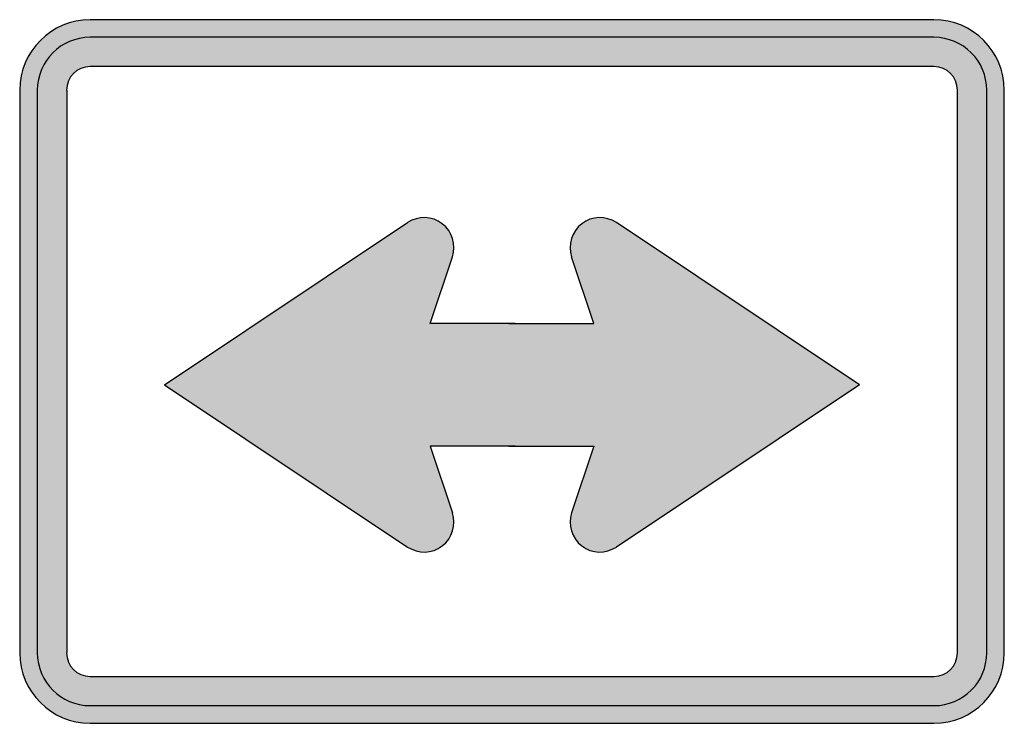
# Model space of a CAD drawing. Header units: inches. Extents: x -10.5 to 10.5, y -7.5 to 7.5.
import ezdxf

# ---------------------------------------------------------------- set-up
doc = ezdxf.new("R2010")
doc.units = ezdxf.units.IN
doc.header["$MEASUREMENT"] = 0

msp = doc.modelspace()

# ---------------------------------------------------------------- hatches: boundary and pattern name
h = msp.add_hatch(color=7)
h.paths.add_polyline_path([(8.998, -7.5), (-8.998, -7.5), (-9.1, -7.497), (-9.201, -7.487), (-9.398, -7.445), (-9.583, -7.381), (-9.755, -7.294), (-9.915, -7.186), (-10.059, -7.059), (-10.185, -6.916), (-10.293, -6.755), (-10.381, -6.583), (-10.444, -6.398), (-10.486, -6.202), (-10.496, -6.104), (-10.5, -5.999), (-10.5, 5.999), (-10.496, 6.104), (-10.486, 6.202), (-10.444, 6.398), (-10.381, 6.583), (-10.293, 6.755), (-10.185, 6.916), (-10.059, 7.059), (-9.915, 7.186), (-9.755, 7.294), (-9.583, 7.381), (-9.398, 7.445), (-9.201, 7.487), (-9.1, 7.497), (-8.998, 7.5), (8.998, 7.5), (9.104, 7.497), (9.205, 7.487), (9.398, 7.445), (9.583, 7.381), (9.758, 7.294), (9.915, 7.186), (10.059, 7.059), (10.188, 6.916), (10.293, 6.755), (10.381, 6.583), (10.447, 6.398), (10.486, 6.202), (10.496, 6.104), (10.5, 5.999), (10.5, -5.999), (10.496, -6.104), (10.486, -6.202), (10.447, -6.398), (10.381, -6.583), (10.293, -6.755), (10.188, -6.916), (10.059, -7.059), (9.915, -7.186), (9.758, -7.294), (9.583, -7.381), (9.398, -7.445), (9.205, -7.487), (9.104, -7.497), (8.998, -7.5)])
h.paths.add_polyline_path([(-8.998, -6.5), (8.998, -6.5), (9.069, -6.496), (9.132, -6.482), (9.194, -6.461), (9.254, -6.433), (9.306, -6.394), (9.352, -6.353), (9.394, -6.304), (9.433, -6.251), (9.46, -6.195), (9.482, -6.132), (9.495, -6.069), (9.499, -5.999), (9.499, 5.999), (9.495, 6.069), (9.482, 6.132), (9.46, 6.195), (9.433, 6.251), (9.394, 6.304), (9.352, 6.353), (9.306, 6.394), (9.254, 6.433), (9.194, 6.461), (9.132, 6.482), (9.069, 6.496), (8.998, 6.5), (-8.998, 6.5), (-9.065, 6.496), (-9.132, 6.482), (-9.194, 6.461), (-9.251, 6.433), (-9.303, 6.394), (-9.352, 6.353), (-9.394, 6.304), (-9.429, 6.251), (-9.46, 6.195), (-9.482, 6.132), (-9.495, 6.069), (-9.499, 5.999), (-9.499, -5.999), (-9.495, -6.069), (-9.482, -6.132), (-9.46, -6.195), (-9.429, -6.251), (-9.394, -6.304), (-9.352, -6.353), (-9.303, -6.394), (-9.251, -6.433), (-9.194, -6.461), (-9.132, -6.482), (-9.065, -6.496), (-8.998, -6.5)], flags=0)
msp.add_hatch(color=7).paths.add_polyline_path([(1.743, -1.596), (1.27, -3.014), (1.253, -3.076), (1.242, -3.143), (1.242, -3.272), (1.267, -3.402), (1.316, -3.521), (1.393, -3.626), (1.438, -3.675), (1.488, -3.717), (1.544, -3.756), (1.603, -3.787), (1.726, -3.833), (1.855, -3.85), (1.984, -3.84), (2.111, -3.804), (2.17, -3.776), (2.226, -3.741), (7.417, -0.283), (2.226, 3.175), (2.17, 3.209), (2.111, 3.237), (1.984, 3.272), (1.855, 3.28), (1.726, 3.262), (1.603, 3.22), (1.544, 3.188), (1.488, 3.15), (1.438, 3.108), (1.393, 3.059), (1.316, 2.95), (1.267, 2.832), (1.242, 2.705), (1.242, 2.576), (1.253, 2.51), (1.27, 2.443), (1.743, 1.026), (0.067, 1.026), (-0.067, 1.026), (-1.743, 1.026), (-1.27, 2.443), (-1.253, 2.51), (-1.242, 2.576), (-1.239, 2.705), (-1.267, 2.832), (-1.316, 2.95), (-1.389, 3.059), (-1.435, 3.108), (-1.488, 3.15), (-1.544, 3.188), (-1.603, 3.22), (-1.726, 3.262), (-1.851, 3.28), (-1.981, 3.272), (-2.107, 3.237), (-2.17, 3.209), (-2.226, 3.175), (-7.417, -0.283), (-2.226, -3.741), (-2.17, -3.776), (-2.107, -3.804), (-1.981, -3.84), (-1.851, -3.85), (-1.726, -3.833), (-1.603, -3.787), (-1.544, -3.756), (-1.488, -3.717), (-1.435, -3.675), (-1.389, -3.626), (-1.316, -3.521), (-1.267, -3.402), (-1.239, -3.272), (-1.242, -3.143), (-1.253, -3.076), (-1.27, -3.014), (-1.743, -1.596), (-0.067, -1.596), (0.067, -1.596), (1.743, -1.596)])

# ---------------------------------------------------------------- linework, layer by layer
at = {"color": 7}
for p, q in [((8.999, 7.499), (-8.999, 7.499)), ((8.999, 7.125), (-8.999, 7.125)), ((8.999, 6.501), (-8.999, 6.501)), ((-10.5, 5.999), (-10.5, -5.999)), ((-10.125, 5.999), (-10.125, -5.999)), ((-9.498, 5.999), (-9.498, -5.999)), ((9.5, -5.999), (9.5, 5.999)), ((10.125, -5.999), (10.125, 5.999)), ((10.5, -5.999), (10.5, 5.999)), ((-7.415, -0.284), (-2.226, 3.176)), ((7.415, -0.284), (2.226, 3.176)), ((-1.744, 1.026), (-1.269, 2.444)), ((1.744, 1.026), (1.272, 2.444)), ((0.067, 1.026), (-1.744, 1.026)), ((-0.065, 1.026), (1.744, 1.026)), ((-7.415, -0.284), (-2.226, -3.742)), ((7.415, -0.284), (2.226, -3.742)), ((-1.744, -1.595), (-1.269, -3.012)), ((0.067, -1.595), (-1.744, -1.595)), ((-0.065, -1.595), (1.744, -1.595)), ((1.744, -1.595), (1.272, -3.012)), ((-8.999, -6.5), (8.999, -6.5)), ((-8.999, -7.124), (8.999, -7.124)), ((-8.999, -7.5), (8.999, -7.5))]:
    msp.add_line(p, q, dxfattribs=at)
for points in [[(-8.999, 7.5), (-9.827, 7.5), (-10.499, 6.828), (-10.499, 6)], [(10.5, 6), (10.5, 6.828), (9.828, 7.5), (9, 7.5)], [(-8.999, 7.125), (-9.62, 7.125), (-10.124, 6.621), (-10.124, 6)], [(10.125, 6), (10.125, 6.621), (9.621, 7.125), (9, 7.125)], [(-8.999, 6.5), (-9.275, 6.5), (-9.499, 6.276), (-9.499, 6)], [(9.5, 6), (9.5, 6.276), (9.276, 6.5), (9, 6.5)], [(-10.499, -6), (-10.499, -6.828), (-9.827, -7.499), (-8.999, -7.499)], [(-10.124, -6), (-10.124, -6.621), (-9.62, -7.124), (-8.999, -7.124)], [(-9.499, -6), (-9.499, -6.276), (-9.275, -6.5), (-8.999, -6.5)], [(9, -7.499), (9.828, -7.499), (10.5, -6.828), (10.5, -6)], [(9, -7.124), (9.621, -7.124), (10.125, -6.621), (10.125, -6)], [(9, -6.5), (9.276, -6.5), (9.5, -6.276), (9.5, -6)]]:
    msp.add_open_spline(points, degree=3, dxfattribs=at)
for points in [[(-1.27, 2.444), (-1.184, 2.702), (-1.272, 2.986), (-1.488, 3.151), (-1.703, 3.316), (-2, 3.325), (-2.226, 3.174)], [(2.227, 3.174), (2.001, 3.325), (1.704, 3.316), (1.489, 3.151), (1.273, 2.986), (1.185, 2.702), (1.271, 2.444)], [(-2.226, -3.742), (-2, -3.893), (-1.703, -3.884), (-1.488, -3.719), (-1.272, -3.554), (-1.184, -3.27), (-1.27, -3.012)], [(1.271, -3.012), (1.185, -3.27), (1.273, -3.554), (1.489, -3.719), (1.704, -3.884), (2.001, -3.893), (2.227, -3.742)]]:
    msp.add_open_spline(points, degree=3, knots=[0, 0, 0, 0, 1, 1, 1, 2, 2, 2, 2], dxfattribs=at)

doc.saveas('drawing.dxf')
